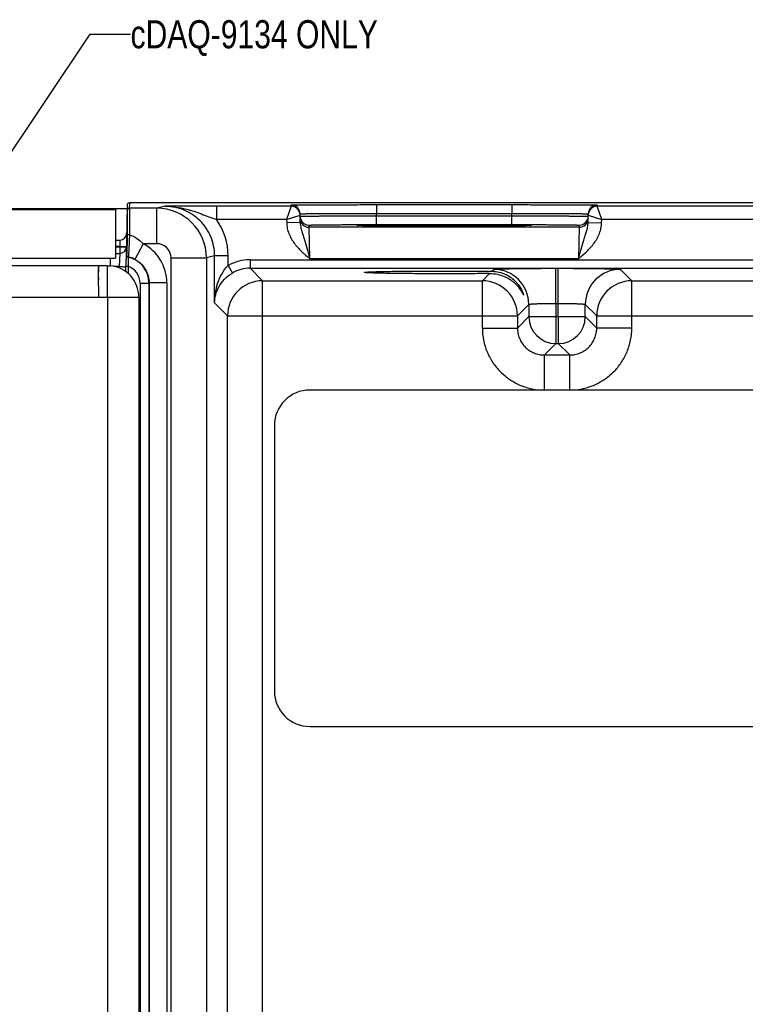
# Model space of a CAD drawing. Header units: inches. Extents: x 0 to 34, y 0 to 22.
# Tile 31 of 36: x 15.9 to 19.1, y 11.4 to 15.8. Entities that reach past the tile are written whole.
import ezdxf

# ---------------------------------------------------------------- set-up
doc = ezdxf.new("R2010")
doc.units = ezdxf.units.IN
doc.header["$LTSCALE"] = 1.87
doc.header["$MEASUREMENT"] = 0
doc.layers.get('0').update_dxf_attribs({"linetype": 'CONTINUOUS'})
doc.layers.add('02___PRT_ALL_AXES', color=7, linetype='CONTINUOUS')
doc.layers.add('DETAIL', color=7, linetype='CONTINUOUS')
doc.styles.get("Standard").update_dxf_attribs({"font": 'txt', "width": 0.8})
doc.dimstyles.get("Standard").update_dxf_attribs({"dimtxt": 0.125, "dimasz": 0.18, "dimexe": 0.125, "dimexo": 0.0625, "dimgap": 0.09, "dimtad": 0, "dimtih": 1, "dimtoh": 1, "dimzin": 4, "dimdsep": 46, "dimtxsty": 'STANDARD', "dimblk": '_FILLED', "dimblk1": '_FILLED', "dimblk2": '_FILLED', "dimcen": 0.09, "dimazin": 1, "dimtol": 1, "dimtp": 0.02, "dimtm": 0.02, "dimtfac": 1, "dimtofl": 0, "dimtmove": 0, "dimatfit": 3, "dimldrblk": '_FILLED', "dimfxl": 1, "dimtolj": 1, "dimtzin": 4, "dimarcsym": 0})

# ---------------------------------------------------------------- blocks, each defined once
blk = doc.blocks.new('_FILLED')
at = {"color": 0, "linetype": 'BYBLOCK'}
blk.add_solid([(0, 0), (-1, 0.174), (-1, -0.174)], dxfattribs=at)

msp = doc.modelspace()

# ---------------------------------------------------------------- linework, layer by layer
at = {"color": 7, "linetype": 'CONTINUOUS'}
for p, q in [((10.6499, 14.986), (16.3702, 14.986)), ((16.3706, 15.001), (16.3664, 14.7592)), ((16.3702, 14.9769), (16.3703, 14.9769)), ((16.3806, 15.0108), (16.3802, 14.9868)), ((16.3802, 14.9868), (16.3803, 14.9867)), ((16.5029, 14.9867), (16.3803, 14.9867)), ((25.4162, 15.0108), (16.3806, 15.0108)), ((16.5391, 14.9958), (16.5029, 14.9867)), ((16.5029, 14.8293), (16.5029, 14.9867)), ((16.6125, 14.996), (16.5391, 14.9958)), ((16.7687, 14.9363), (16.7687, 14.9963)), ((17.0995, 14.9963), (16.7687, 14.9963)), ((17.0995, 14.9963), (17.0799, 14.9363)), ((17.0995, 14.9963), (17.0994, 15.0013)), ((17.4793, 15.003), (17.4793, 14.9637)), ((17.4793, 15.003), (18.0811, 15.003)), ((18.0811, 15.003), (18.0811, 14.9637)), ((18.4611, 15.0013), (18.461, 14.9963)), ((19.2095, 14.9963), (18.461, 14.9963)), ((18.4806, 14.9363), (18.461, 14.9963)), ((17.0799, 14.9363), (16.7687, 14.9363)), ((17.0799, 14.9363), (17.1395, 14.957)), ((17.0799, 14.9363), (17.0801, 14.922)), ((17.1401, 14.923), (17.1394, 14.962)), ((17.4795, 14.9537), (17.4793, 14.9637)), ((17.4793, 14.9637), (18.0811, 14.9637)), ((17.4795, 14.9144), (17.4795, 14.9537)), ((17.4795, 14.9537), (18.081, 14.9537)), ((18.081, 14.9537), (18.0811, 14.9637)), ((18.081, 14.9144), (18.081, 14.9537)), ((18.4204, 14.923), (18.4211, 14.962)), ((18.421, 14.957), (18.4806, 14.9363)), ((18.4804, 14.922), (18.4806, 14.9363)), ((19.1899, 14.9363), (18.4806, 14.9363)), ((17.1401, 14.923), (17.0801, 14.922)), ((17.1798, 14.9025), (17.1796, 14.9118)), ((18.3807, 14.9025), (17.1798, 14.9025)), ((17.1829, 14.7625), (17.1798, 14.9025)), ((17.4017, 14.9101), (17.4, 14.9101)), ((17.4132, 14.9097), (17.4001, 14.9101)), ((17.4036, 14.91), (17.4017, 14.9101)), ((17.4059, 14.9099), (17.4036, 14.91)), ((17.4086, 14.9098), (17.4059, 14.9099)), ((17.4116, 14.9097), (17.4086, 14.9098)), ((17.415, 14.9096), (17.4116, 14.9097)), ((17.4188, 14.9095), (17.415, 14.9096)), ((17.4229, 14.9095), (17.4188, 14.9095)), ((17.4274, 14.9094), (17.4229, 14.9095)), ((17.4322, 14.9093), (17.4274, 14.9094)), ((17.4375, 14.9092), (17.4322, 14.9093)), ((17.4431, 14.9091), (17.4375, 14.9092)), ((17.4491, 14.909), (17.4431, 14.9091)), ((17.4556, 14.9089), (17.4491, 14.909)), ((17.4624, 14.9088), (17.4556, 14.9089)), ((17.4697, 14.9087), (17.4624, 14.9088)), ((17.4774, 14.9086), (17.4697, 14.9087)), ((17.4855, 14.9086), (17.4774, 14.9086)), ((17.4795, 14.9144), (18.081, 14.9144)), ((17.4941, 14.9085), (17.4855, 14.9086)), ((17.5031, 14.9084), (17.4941, 14.9085)), ((17.5126, 14.9083), (17.5031, 14.9084)), ((17.5225, 14.9082), (17.5126, 14.9083)), ((17.5329, 14.9081), (17.5225, 14.9082)), ((17.5438, 14.9081), (17.5329, 14.9081)), ((17.5552, 14.908), (17.5438, 14.9081)), ((17.5672, 14.9079), (17.5552, 14.908)), ((17.5797, 14.9079), (17.5672, 14.9079)), ((17.5928, 14.9078), (17.5797, 14.9079)), ((17.6065, 14.9077), (17.5928, 14.9078)), ((17.6207, 14.9077), (17.6065, 14.9077)), ((17.6356, 14.9076), (17.6207, 14.9077)), ((17.6511, 14.9076), (17.6356, 14.9076)), ((17.6671, 14.9075), (17.6511, 14.9076)), ((17.6838, 14.9075), (17.6671, 14.9075)), ((17.701, 14.9074), (17.6838, 14.9075)), ((17.7189, 14.9074), (17.701, 14.9074)), ((17.7373, 14.9074), (17.7189, 14.9074)), ((17.7564, 14.9074), (17.7373, 14.9074)), ((17.776, 14.9074), (17.7564, 14.9074)), ((17.7963, 14.9074), (17.776, 14.9074)), ((17.8172, 14.9074), (17.7963, 14.9074)), ((17.8391, 14.9074), (17.8172, 14.9074)), ((17.862, 14.9074), (17.8391, 14.9074)), ((17.8855, 14.9075), (17.862, 14.9074)), ((17.9512, 14.9077), (17.9308, 14.9076)), ((17.9699, 14.9078), (17.9512, 14.9077)), ((17.9872, 14.9079), (17.9699, 14.9078)), ((18.0035, 14.908), (17.9872, 14.9079)), ((18.0188, 14.9081), (18.0035, 14.908)), ((18.033, 14.9082), (18.0188, 14.9081)), ((18.0462, 14.9083), (18.033, 14.9082)), ((18.0582, 14.9084), (18.0462, 14.9083)), ((18.0691, 14.9085), (18.0582, 14.9084)), ((18.0791, 14.9086), (18.0691, 14.9085)), ((18.0883, 14.9087), (18.0791, 14.9086)), ((18.0968, 14.9088), (18.0883, 14.9087)), ((18.1047, 14.9089), (18.0968, 14.9088)), ((18.1119, 14.909), (18.1047, 14.9089)), ((18.1186, 14.9091), (18.1119, 14.909)), ((18.1247, 14.9092), (18.1186, 14.9091)), ((18.1303, 14.9093), (18.1247, 14.9092)), ((18.1355, 14.9094), (18.1303, 14.9093)), ((18.1402, 14.9095), (18.1355, 14.9094)), ((18.1445, 14.9096), (18.1402, 14.9095)), ((18.1483, 14.9097), (18.1445, 14.9096)), ((18.1604, 14.9101), (18.1473, 14.9097)), ((18.1517, 14.9098), (18.1483, 14.9097)), ((18.1547, 14.9099), (18.1517, 14.9098)), ((18.1572, 14.91), (18.1547, 14.9099)), ((18.1593, 14.9101), (18.1572, 14.91)), ((18.161, 14.9102), (18.1593, 14.9101)), ((18.3807, 14.9025), (18.3776, 14.7625)), ((18.3809, 14.9118), (18.3807, 14.9025)), ((18.4204, 14.923), (18.4804, 14.922)), ((16.3189, 14.8454), (16.3384, 14.8454)), ((16.3384, 14.8454), (16.3374, 14.8165)), ((16.3374, 14.8165), (16.3189, 14.8165)), ((16.3189, 14.8154), (16.3374, 14.8154)), ((16.3374, 14.8165), (16.3374, 14.8154)), ((16.3374, 14.8154), (16.3374, 14.7864)), ((16.4416, 14.8293), (16.4051, 14.7595)), ((16.5029, 14.8293), (16.4416, 14.8293)), ((16.3189, 14.7864), (16.3374, 14.7864)), ((16.3374, 14.7864), (16.3358, 14.7275)), ((16.3654, 14.7036), (16.3664, 14.7592)), ((16.3682, 14.7801), (16.3674, 14.7793)), ((16.376, 14.7701), (16.3752, 14.7694)), ((16.5659, 9.1393), (16.5659, 14.7663)), ((16.5659, 14.7663), (16.7234, 14.7663)), ((16.7596, 14.7753), (16.7234, 14.7663)), ((16.7234, 14.7663), (16.7234, 8.9103)), ((16.7596, 14.5659), (16.7596, 14.7753)), ((16.8195, 14.7753), (16.7596, 14.7753)), ((16.8195, 14.7318), (16.8195, 14.7753)), ((16.9172, 14.7582), (16.9172, 14.7201)), ((16.9172, 14.7582), (25.0077, 14.7582)), ((18.3776, 14.7625), (17.1829, 14.7625)), ((16.3358, 14.7275), (16.3109, 14.7275)), ((16.3358, 14.7275), (16.3357, 14.7212)), ((16.3636, 14.7273), (16.3659, 14.7275)), ((16.3757, 14.7284), (16.3659, 14.7285)), ((16.3757, 14.7284), (16.3751, 14.6959)), ((16.8195, 14.7318), (16.8387, 14.6989)), ((16.9728, 14.6645), (16.9172, 14.7201)), ((16.9172, 14.7201), (25.0077, 14.7201)), ((17.9923, 14.7068), (18.0007, 14.7152)), ((18.2767, 14.564), (18.2767, 14.72)), ((18.2767, 14.72), (18.2878, 14.72)), ((18.2878, 14.564), (18.2878, 14.72)), ((18.5638, 14.7152), (18.6145, 14.6645)), ((17.95, 14.6645), (17.9822, 14.6967)), ((16.4282, 14.6541), (16.4282, 9.1066)), ((16.4282, 14.6541), (16.4676, 14.6541)), ((16.4684, 14.6549), (16.4676, 14.6541)), ((16.4676, 14.6541), (16.4676, 9.146)), ((16.4684, 14.6549), (16.4684, 9.1452)), ((16.5471, 14.6549), (16.4684, 14.6549)), ((16.5471, 14.6549), (16.5471, 9.1419)), ((16.9728, 8.4191), (16.9728, 14.6645)), ((16.9728, 14.6645), (17.95, 14.6645)), ((17.95, 14.4545), (17.95, 14.6645)), ((18.6145, 14.4545), (18.6145, 14.6645)), ((18.6145, 14.6645), (20.06, 14.6645)), ((16.8169, 14.5085), (16.7596, 14.5659)), ((18.1567, 14.5593), (18.106, 14.5085)), ((18.1567, 14.5593), (18.1567, 14.5052)), ((18.2767, 14.564), (18.2767, 14.5052)), ((18.2767, 14.564), (18.2878, 14.564)), ((18.2878, 14.5052), (18.2878, 14.564)), ((18.4078, 14.5052), (18.4078, 14.5593)), ((18.4078, 14.5593), (18.4585, 14.5085)), ((16.8169, 8.575), (16.8169, 14.5085)), ((16.8169, 14.5085), (18.106, 14.5085)), ((18.106, 14.5085), (18.106, 14.4545)), ((18.1567, 14.5052), (18.106, 14.4545)), ((18.1567, 14.5052), (18.4078, 14.5052)), ((18.2767, 14.5052), (18.2767, 14.3852)), ((18.2878, 14.5052), (18.2878, 14.3852)), ((18.4078, 14.5052), (18.4585, 14.4545)), ((18.4585, 14.4545), (18.4585, 14.5085)), ((18.4585, 14.5085), (20.216, 14.5085)), ((17.95, 14.4545), (18.106, 14.4545)), ((18.6145, 14.4545), (18.4585, 14.4545)), ((18.2767, 14.3852), (18.2259, 14.3345)), ((18.2767, 14.3852), (18.2878, 14.3852)), ((18.2878, 14.3852), (18.3386, 14.3345)), ((18.2259, 14.1785), (18.2259, 14.3345)), ((18.2259, 14.3345), (18.3386, 14.3345)), ((18.3386, 14.1785), (18.3386, 14.3345)), ((24.742, 14.1785), (17.1829, 14.1785)), ((17.0254, 14.0211), (17.0254, 12.84)), ((17.1829, 12.6825), (24.742, 12.6825))]:
    msp.add_line(p, q, dxfattribs=at)
at = {"color": 3, "linetype": 'CONTINUOUS'}
for p, q in [((10.6583, 14.9808), (16.3189, 14.9808)), ((16.3189, 14.9808), (16.3189, 14.7648)), ((10.6583, 14.7648), (16.3189, 14.7648)), ((16.2966, 14.7318), (16.2966, 14.7648)), ((10.1813, 14.7318), (16.2826, 14.7318)), ((16.2426, 14.7318), (16.2426, 14.705)), ((16.2426, 14.705), (16.2426, 14.7249)), ((16.2826, 14.6714), (16.2826, 14.7311)), ((16.2826, 14.7311), (16.2964, 14.7311)), ((16.2426, 14.6741), (16.2426, 14.705)), ((16.2426, 14.6772), (16.2426, 14.6675)), ((16.2426, 14.6416), (16.2426, 14.6741)), ((16.2826, 14.6695), (16.2826, 14.6714)), ((16.2826, 14.5918), (16.2826, 14.6695)), ((16.2426, 14.6416), (16.2426, 14.6307)), ((16.2426, 14.6307), (16.2426, 14.5918)), ((10.0413, 14.5918), (16.4226, 14.5918))]:
    msp.add_line(p, q, dxfattribs=at)
at = {"color": 7, "linetype": 'CONTINUOUS'}
for points in [[(17.4, 14.9101), (17.3988, 14.9102), (17.3982, 14.9102), (17.3978, 14.9103), (17.3975, 14.9103), (17.3973, 14.9103)], [(17.9308, 14.9076), (17.9087, 14.9076), (17.8972, 14.9075), (17.8855, 14.9075)], [(18.1632, 14.9103), (18.1632, 14.9103), (18.1631, 14.9103), (18.1627, 14.9103), (18.1623, 14.9102), (18.1617, 14.9102), (18.161, 14.9102)]]:
    msp.add_lwpolyline(points, dxfattribs=at)
for centre, radius, start, end in [((16.3802, 14.9768), 0.01, 90.0095, 178.9994), ((16.3803, 14.9767), 0.01, 90.0095, 178.9994), ((16.3806, 15.0008), 0.01, 89.9997, 178.9997), ((16.5029, 14.7663), 0.2205, 0.001, 89.9952), ((16.7713, -33.4077), 48.404, 90.00308, 90.18806), ((17.0994, 14.9613), 0.04, 1.0006, 89.9999), ((17.0995, 14.9563), 0.04, 1.0006, 89.9999), ((18.461, 14.9563), 0.04, 90.0018, 178.9994), ((18.4611, 14.9613), 0.04, 90.0001, 178.9994), ((16.5391, 14.7753), 0.2804, 360, 35.032), ((17.0995, 14.9563), 0.04, 8.1775, 10.8856), ((17.0994, 14.9563), 0.0401, 1.0086, 8.1788), ((17.1799, 14.9519), 0.0403, 181.0723, 200.7062), ((17.1798, 14.9425), 0.04, 181.0014, 270.0008), ((17.1796, 14.9518), 0.04, 200.7796, 270.0003), ((18.3807, 14.9425), 0.04, 269.9992, 358.9986), ((18.3809, 14.9518), 0.04, 269.9992, 358.9986), ((18.461, 14.9563), 0.0401, 171.8218, 178.9914), ((18.461, 14.9563), 0.04, 169.1149, 171.8231), ((16.3384, 14.8754), 0.03, 270, 359.0003), ((16.3374, 14.8164), 0.03, 270, 359.0003), ((16.3503, 14.6549), 0.1968, 359.9965, 62.3428), ((16.5029, 14.7663), 0.063, 0.0035, 90.0052), ((16.3774, 14.7791), 0.01, 179.0239, 257.3736), ((16.3782, 14.7799), 0.01, 179.0238, 257.367), ((16.3495, 14.6541), 0.1181, 0.0046, 77.387), ((16.3508, 14.6558), 0.1172, 62.371, 77.5451), ((16.9172, 14.5642), 0.194, 89.9992, 120.2202), ((16.3495, 14.6541), 0.0787, 359.9956, 70.5409), ((16.9172, 14.5642), 0.156, 89.9937, 120.2178), ((18.0007, 14.5592), 0.156, 0.0209, 89.9791), ((18.5638, 14.5592), 0.156, 90.0209, 179.9791), ((16.9729, 14.5085), 0.156, 90.021, 179.979), ((17.9499, 14.5085), 0.156, 0.021, 89.979), ((18.6146, 14.5085), 0.156, 90.021, 179.979), ((18.2767, 14.5053), 0.12, 180.0209, 269.9791), ((18.2878, 14.5053), 0.12, 270.0209, 359.9791), ((17.1829, 14.0211), 0.1575, 90, 180), ((17.1829, 12.84), 0.1575, 180, 270)]:
    msp.add_arc(centre, radius, start, end, dxfattribs=at)
at = {"color": 3, "linetype": 'CONTINUOUS'}
msp.add_arc((16.2826, 14.5918), 0.14, 0, 84.3311, dxfattribs=at)
at = {"color": 7, "linetype": 'CONTINUOUS'}
for points, knots in [([(16.3703, 14.9769), (16.3704, 14.9769), (16.3704, 14.9767), (16.3705, 14.9763), (16.3706, 14.9757), (16.3707, 14.9748), (16.3708, 14.9736), (16.3709, 14.9717), (16.371, 14.9686), (16.3711, 14.9642), (16.3712, 14.9589), (16.3713, 14.9528), (16.3713, 14.9458), (16.3714, 14.938), (16.3714, 14.9263), (16.3713, 14.9101), (16.3711, 14.8892), (16.371, 14.8746), (16.3709, 14.867)], [0, 0, 0, 0, 0.001651, 0.00536, 0.011256, 0.019358, 0.029658, 0.042144, 0.0736, 0.113525, 0.161656, 0.217677, 0.281213, 0.35184, 0.429087, 0.601333, 0.793343, 1, 1, 1, 1]), ([(16.3803, 14.9867), (16.3804, 14.9867), (16.3804, 14.9865), (16.3805, 14.9861), (16.3806, 14.9854), (16.3807, 14.9845), (16.3808, 14.9832), (16.3809, 14.9811), (16.381, 14.9778), (16.3811, 14.9732), (16.3812, 14.9675), (16.3813, 14.961), (16.3813, 14.9535), (16.3814, 14.9452), (16.3814, 14.9327), (16.3813, 14.9154), (16.3811, 14.8931), (16.381, 14.8774), (16.3809, 14.8694)], [0, 0, 0, 0, 0.001617, 0.005313, 0.011202, 0.019298, 0.029595, 0.04208, 0.073534, 0.113459, 0.161593, 0.217617, 0.281158, 0.35179, 0.429042, 0.601301, 0.793326, 1, 1, 1, 1]), ([(16.5391, 14.9958), (16.555, 14.9958), (16.5871, 14.9936), (16.6185, 14.9872), (16.634, 14.9832)], [0, 0, 0, 0, 0.499547, 1, 1, 1, 1]), ([(16.7596, 14.7753), (16.7596, 14.7897), (16.7567, 14.8186), (16.7441, 14.8602), (16.7236, 14.8986), (16.696, 14.9322), (16.6623, 14.9598), (16.624, 14.9803), (16.5824, 14.9929), (16.5535, 14.9958), (16.5391, 14.9958)], [0, 0, 0, 0, 0.125, 0.249999, 0.374998, 0.499997, 0.624997, 0.749998, 0.874999, 1, 1, 1, 1]), ([(16.634, 14.9832), (16.6453, 14.9803), (16.6679, 14.9736), (16.7012, 14.9617), (16.7347, 14.9488), (16.7573, 14.9404), (16.7687, 14.9363)], [0, 0, 0, 0, 0.245901, 0.493729, 0.744893, 1, 1, 1, 1]), ([(17.0994, 15.0013), (17.0994, 15.0013), (17.0995, 15.0014), (17.0995, 15.0014), (17.0997, 15.0014), (17.1, 15.0014), (17.1005, 15.0015), (17.1013, 15.0015), (17.1023, 15.0015), (17.1036, 15.0016), (17.1051, 15.0016), (17.1075, 15.0017), (17.1111, 15.0017), (17.1161, 15.0018), (17.1219, 15.0019), (17.1286, 15.002), (17.1362, 15.002), (17.1479, 15.0021), (17.1644, 15.0023), (17.1866, 15.0024), (17.2115, 15.0025), (17.2391, 15.0026), (17.2689, 15.0027), (17.3008, 15.0028), (17.3344, 15.0029), (17.3694, 15.0029), (17.4179, 15.003), (17.4546, 15.003), (17.4793, 15.003)], [0, 0, 0, 0, 0.000092, 0.000323, 0.000702, 0.001231, 0.002737, 0.004843, 0.007547, 0.010849, 0.014746, 0.019237, 0.029987, 0.043072, 0.058464, 0.076123, 0.096008, 0.118071, 0.168514, 0.226966, 0.292866, 0.365578, 0.444402, 0.528578, 0.617296, 0.7097, 0.8049, 1, 1, 1, 1]), ([(18.0811, 15.003), (18.1058, 15.003), (18.1426, 15.003), (18.1911, 15.0029), (18.2261, 15.0029), (18.2597, 15.0028), (18.2916, 15.0027), (18.3214, 15.0026), (18.3489, 15.0025), (18.3739, 15.0024), (18.396, 15.0023), (18.4126, 15.0021), (18.4243, 15.002), (18.4319, 15.002), (18.4386, 15.0019), (18.4444, 15.0018), (18.4494, 15.0017), (18.453, 15.0017), (18.4554, 15.0016), (18.4569, 15.0016), (18.4581, 15.0015), (18.4592, 15.0015), (18.46, 15.0015), (18.4605, 15.0014), (18.4608, 15.0014), (18.4609, 15.0014), (18.461, 15.0014), (18.4611, 15.0013), (18.4611, 15.0013)], [0, 0, 0, 0, 0.1951, 0.2903, 0.382704, 0.471422, 0.555598, 0.634422, 0.707134, 0.773034, 0.831486, 0.881929, 0.903992, 0.923877, 0.941536, 0.956928, 0.970013, 0.980763, 0.985254, 0.989151, 0.992453, 0.995157, 0.997263, 0.998769, 0.999298, 0.999677, 0.999908, 1, 1, 1, 1]), ([(17.1394, 14.962), (17.1394, 14.9621), (17.1396, 14.9621), (17.1399, 14.9622), (17.1404, 14.9622), (17.1411, 14.9623), (17.142, 14.9623), (17.1431, 14.9624), (17.1445, 14.9624), (17.1466, 14.9625), (17.1498, 14.9626), (17.1543, 14.9627), (17.1595, 14.9628), (17.1655, 14.9629), (17.1723, 14.963), (17.1827, 14.9631), (17.1976, 14.9632), (17.2174, 14.9634), (17.2397, 14.9635), (17.2644, 14.9636), (17.2911, 14.9637), (17.3196, 14.9637), (17.3604, 14.9638), (17.4139, 14.9638), (17.4572, 14.9637), (17.4793, 14.9637)], [0, 0, 0, 0, 0.000343, 0.001258, 0.002769, 0.004877, 0.007583, 0.010885, 0.014783, 0.019273, 0.030022, 0.043107, 0.058497, 0.076154, 0.096037, 0.118098, 0.168537, 0.226986, 0.292882, 0.365592, 0.444414, 0.528588, 0.617304, 0.804905, 1, 1, 1, 1]), ([(17.1396, 14.9511), (17.1396, 14.9512), (17.1398, 14.9512), (17.1401, 14.9512), (17.1406, 14.9513), (17.1413, 14.9513), (17.1422, 14.9514), (17.1433, 14.9514), (17.1447, 14.9515), (17.1468, 14.9515), (17.15, 14.9516), (17.1545, 14.9517), (17.1597, 14.9518), (17.1657, 14.9519), (17.1725, 14.952), (17.1829, 14.9522), (17.1978, 14.9523), (17.2176, 14.9525), (17.2399, 14.9527), (17.2645, 14.9529), (17.2912, 14.953), (17.3198, 14.9532), (17.3606, 14.9534), (17.414, 14.9536), (17.4574, 14.9537), (17.4795, 14.9537)], [0, 0, 0, 0, 0.00033, 0.001241, 0.002749, 0.004856, 0.007562, 0.010864, 0.014762, 0.019252, 0.030002, 0.043087, 0.058477, 0.076135, 0.096019, 0.118081, 0.168521, 0.22697, 0.292867, 0.365576, 0.444398, 0.528573, 0.61729, 0.804895, 1, 1, 1, 1]), ([(18.081, 14.9537), (18.1031, 14.9537), (18.1464, 14.9536), (18.1999, 14.9534), (18.2407, 14.9532), (18.2692, 14.953), (18.2959, 14.9529), (18.3206, 14.9527), (18.3429, 14.9525), (18.3627, 14.9523), (18.3775, 14.9522), (18.388, 14.952), (18.3948, 14.9519), (18.4008, 14.9518), (18.406, 14.9517), (18.4104, 14.9516), (18.4136, 14.9515), (18.4158, 14.9515), (18.4171, 14.9514), (18.4182, 14.9514), (18.4192, 14.9513), (18.4199, 14.9513), (18.4204, 14.9512), (18.4207, 14.9512), (18.4209, 14.9512), (18.4209, 14.9511)], [0, 0, 0, 0, 0.195105, 0.382709, 0.471426, 0.555601, 0.634423, 0.707133, 0.773029, 0.831479, 0.881919, 0.90398, 0.923864, 0.941522, 0.956913, 0.969998, 0.980748, 0.985238, 0.989136, 0.992438, 0.995144, 0.997251, 0.998759, 0.99967, 1, 1, 1, 1]), ([(18.0811, 14.9637), (18.1032, 14.9637), (18.1466, 14.9638), (18.2, 14.9638), (18.2409, 14.9637), (18.2694, 14.9637), (18.2961, 14.9636), (18.3208, 14.9635), (18.3431, 14.9634), (18.3629, 14.9632), (18.3777, 14.9631), (18.3882, 14.963), (18.395, 14.9629), (18.401, 14.9628), (18.4062, 14.9627), (18.4106, 14.9626), (18.4138, 14.9625), (18.416, 14.9624), (18.4173, 14.9624), (18.4184, 14.9623), (18.4194, 14.9623), (18.4201, 14.9622), (18.4206, 14.9622), (18.4209, 14.9621), (18.4211, 14.9621), (18.4211, 14.962)], [0, 0, 0, 0, 0.195095, 0.382696, 0.471412, 0.555586, 0.634408, 0.707118, 0.773014, 0.831463, 0.881902, 0.903963, 0.923846, 0.941503, 0.956893, 0.969977, 0.980727, 0.985217, 0.989115, 0.992417, 0.995123, 0.997231, 0.998742, 0.999657, 1, 1, 1, 1]), ([(17.0801, 14.922), (17.0802, 14.9138), (17.0821, 14.8975), (17.0893, 14.874), (17.1, 14.8519), (17.118, 14.8246), (17.1458, 14.7945), (17.1705, 14.7731), (17.1829, 14.7625)], [0, 0, 0, 0, 0.12495, 0.249932, 0.374946, 0.499988, 0.749893, 1, 1, 1, 1]), ([(17.1401, 14.923), (17.1402, 14.9164), (17.142, 14.9032), (17.147, 14.884), (17.1529, 14.865), (17.1612, 14.8389), (17.1692, 14.8118), (17.177, 14.784), (17.1809, 14.7697), (17.1829, 14.7625)], [0, 0, 0, 0, 0.120107, 0.238269, 0.357048, 0.478557, 0.733292, 0.865781, 1, 1, 1, 1]), ([(17.1796, 14.9118), (17.1796, 14.9119), (17.1798, 14.9119), (17.18, 14.912), (17.1805, 14.912), (17.1811, 14.9121), (17.1819, 14.9122), (17.1833, 14.9122), (17.1856, 14.9124), (17.1888, 14.9125), (17.1927, 14.9126), (17.1973, 14.9127), (17.2026, 14.9128), (17.2086, 14.913), (17.2178, 14.9131), (17.2309, 14.9133), (17.2484, 14.9135), (17.2681, 14.9137), (17.2898, 14.9139), (17.3134, 14.914), (17.3386, 14.9141), (17.3746, 14.9143), (17.4217, 14.9144), (17.46, 14.9144), (17.4795, 14.9144)], [0, 0, 0, 0, 0.000367, 0.001291, 0.002806, 0.004918, 0.007626, 0.010931, 0.019321, 0.030071, 0.043156, 0.058545, 0.076201, 0.096083, 0.118142, 0.168576, 0.22702, 0.29291, 0.365614, 0.444431, 0.5286, 0.617312, 0.804907, 1, 1, 1, 1]), ([(17.3928, 14.9108), (17.3928, 14.9108), (17.393, 14.9109), (17.3933, 14.9109), (17.3939, 14.911), (17.3947, 14.9111), (17.3957, 14.9112), (17.3976, 14.9113), (17.399, 14.9114), (17.4001, 14.9114)], [0, 0, 0, 0, 0.019146, 0.067147, 0.145694, 0.255035, 0.395211, 0.566161, 1, 1, 1, 1]), ([(17.4001, 14.9101), (17.399, 14.9101), (17.3975, 14.9102), (17.3957, 14.9103), (17.3947, 14.9104), (17.3939, 14.9105), (17.3933, 14.9106), (17.393, 14.9106), (17.3928, 14.9107), (17.3928, 14.9108)], [0, 0, 0, 0, 0.433835, 0.604784, 0.744959, 0.854302, 0.932851, 0.980853, 1, 1, 1, 1]), ([(17.4001, 14.9114), (17.4063, 14.9117), (17.4221, 14.9121), (17.451, 14.9126), (17.4895, 14.913), (17.5367, 14.9134), (17.591, 14.9137), (17.673, 14.914), (17.7802, 14.9142), (17.8875, 14.914), (17.9695, 14.9137), (18.0238, 14.9134), (18.0709, 14.913), (18.1095, 14.9126), (18.1383, 14.9121), (18.1542, 14.9117), (18.1604, 14.9114)], [0, 0, 0, 0, 0.024296, 0.062623, 0.113842, 0.176452, 0.248604, 0.328169, 0.500009, 0.671848, 0.751411, 0.823561, 0.886168, 0.937384, 0.975708, 1, 1, 1, 1]), ([(18.1473, 14.9097), (18.1394, 14.9095), (18.1208, 14.9091), (18.0737, 14.9085), (17.9988, 14.9079), (17.895, 14.9075), (17.7802, 14.9073), (17.6653, 14.9075), (17.5615, 14.9079), (17.4866, 14.9085), (17.4396, 14.9091), (17.421, 14.9095), (17.4132, 14.9097)], [0, 0, 0, 0, 0.032266, 0.075828, 0.192379, 0.338469, 0.50007, 0.661661, 0.807722, 0.924229, 0.967763, 1, 1, 1, 1]), ([(18.081, 14.9144), (18.1005, 14.9144), (18.1387, 14.9144), (18.1859, 14.9143), (18.2219, 14.9141), (18.2471, 14.914), (18.2707, 14.9139), (18.2924, 14.9137), (18.3121, 14.9135), (18.3296, 14.9133), (18.3427, 14.9131), (18.3519, 14.913), (18.3578, 14.9128), (18.3631, 14.9127), (18.3677, 14.9126), (18.3717, 14.9125), (18.3749, 14.9124), (18.3771, 14.9122), (18.3786, 14.9122), (18.3794, 14.9121), (18.38, 14.912), (18.3805, 14.912), (18.3807, 14.9119), (18.3809, 14.9119), (18.3809, 14.9118)], [0, 0, 0, 0, 0.195093, 0.382688, 0.4714, 0.555569, 0.634386, 0.70709, 0.77298, 0.831424, 0.881858, 0.903917, 0.923799, 0.941455, 0.956844, 0.969929, 0.980679, 0.989069, 0.992374, 0.995082, 0.997194, 0.998709, 0.999633, 1, 1, 1, 1]), ([(18.1604, 14.9114), (18.1614, 14.9114), (18.1629, 14.9113), (18.1648, 14.9112), (18.1658, 14.9111), (18.1666, 14.911), (18.1672, 14.9109), (18.1675, 14.9109), (18.1677, 14.9108), (18.1677, 14.9108)], [0, 0, 0, 0, 0.433838, 0.604787, 0.744962, 0.854304, 0.932852, 0.980853, 1, 1, 1, 1]), ([(18.1677, 14.9108), (18.1677, 14.9107), (18.1675, 14.9106), (18.1672, 14.9106), (18.1666, 14.9105), (18.1658, 14.9104), (18.1648, 14.9103), (18.1629, 14.9102), (18.1614, 14.9101), (18.1604, 14.9101)], [0, 0, 0, 0, 0.019147, 0.067148, 0.145696, 0.255038, 0.395214, 0.566164, 1, 1, 1, 1]), ([(18.3776, 14.7625), (18.3795, 14.7697), (18.3835, 14.7839), (18.3912, 14.8118), (18.3993, 14.8388), (18.4076, 14.865), (18.4134, 14.884), (18.4185, 14.9032), (18.4203, 14.9164), (18.4204, 14.923)], [0, 0, 0, 0, 0.134218, 0.266709, 0.521449, 0.642959, 0.761737, 0.879896, 1, 1, 1, 1]), ([(18.3776, 14.7625), (18.3899, 14.7731), (18.4146, 14.7945), (18.4425, 14.8246), (18.4605, 14.8519), (18.4712, 14.874), (18.4783, 14.8975), (18.4802, 14.9138), (18.4804, 14.922)], [0, 0, 0, 0, 0.250107, 0.500012, 0.625054, 0.750068, 0.87505, 1, 1, 1, 1]), ([(16.3709, 14.867), (16.3708, 14.8619), (16.3706, 14.8516), (16.3704, 14.8363), (16.3701, 14.8239), (16.3698, 14.8145), (16.3696, 14.808), (16.3695, 14.802), (16.3693, 14.7966), (16.3691, 14.7919), (16.3689, 14.7879), (16.3687, 14.7851), (16.3686, 14.7833), (16.3685, 14.7822), (16.3685, 14.7814), (16.3684, 14.7807), (16.3683, 14.7803), (16.3683, 14.7801), (16.3682, 14.7801)], [0, 0, 0, 0, 0.176736, 0.354883, 0.525725, 0.60573, 0.680749, 0.749799, 0.811954, 0.866356, 0.912243, 0.948968, 0.96373, 0.976023, 0.985809, 0.993064, 0.997778, 1, 1, 1, 1]), ([(16.3809, 14.8694), (16.3796, 14.8694), (16.3772, 14.8693), (16.3745, 14.8689), (16.3727, 14.8684), (16.3716, 14.868), (16.3709, 14.8674), (16.3709, 14.867)], [0, 0, 0, 0, 0.356222, 0.663022, 0.785153, 0.881833, 1, 1, 1, 1]), ([(16.3809, 14.8694), (16.3807, 14.8635), (16.3803, 14.8517), (16.3796, 14.8343), (16.3788, 14.8177), (16.3782, 14.8046), (16.3777, 14.7951), (16.3773, 14.789), (16.377, 14.7837), (16.3767, 14.7791), (16.3765, 14.7755), (16.3763, 14.7731), (16.3762, 14.7716), (16.3761, 14.7709), (16.3761, 14.7704), (16.3761, 14.7702), (16.376, 14.7701)], [0, 0, 0, 0, 0.176979, 0.355336, 0.526265, 0.681196, 0.750138, 0.81216, 0.86643, 0.91221, 0.948877, 0.97594, 0.985754, 0.993046, 0.997797, 1, 1, 1, 1]), ([(16.3809, 14.8694), (16.3925, 14.8657), (16.4147, 14.8544), (16.4332, 14.8381), (16.4416, 14.8293)], [0, 0, 0, 0, 0.49893, 1, 1, 1, 1]), ([(16.3374, 14.8165), (16.343, 14.8164), (16.3507, 14.8163), (16.3599, 14.8164), (16.3636, 14.8165), (16.3651, 14.8166)], [0, 0, 0, 0, 0.601163, 0.836513, 1, 1, 1, 1]), ([(16.3374, 14.8154), (16.3394, 14.8153), (16.3432, 14.8153), (16.3487, 14.8152), (16.3538, 14.8152), (16.3583, 14.8153), (16.3616, 14.8154), (16.3638, 14.8155), (16.365, 14.8155), (16.366, 14.8156), (16.3667, 14.8157), (16.3671, 14.8158), (16.3674, 14.8158), (16.3674, 14.8159)], [0, 0, 0, 0, 0.194683, 0.381863, 0.554388, 0.705631, 0.82981, 0.880226, 0.922196, 0.955333, 0.979351, 0.994106, 1, 1, 1, 1]), ([(16.3651, 14.8166), (16.3655, 14.8167), (16.366, 14.8167), (16.3668, 14.8168), (16.3671, 14.8169), (16.3674, 14.8169), (16.3674, 14.817)], [0, 0, 0, 0, 0.425868, 0.734607, 0.924233, 1, 1, 1, 1]), ([(16.3674, 14.7793), (16.3674, 14.7793), (16.3674, 14.7791), (16.3673, 14.7788), (16.3673, 14.7784), (16.3672, 14.7778), (16.3671, 14.777), (16.3671, 14.7756), (16.3669, 14.7736), (16.3668, 14.7707), (16.3667, 14.7673), (16.3665, 14.7634), (16.3664, 14.7606), (16.3664, 14.7592)], [0, 0, 0, 0, 0.006978, 0.021824, 0.044658, 0.075431, 0.114052, 0.16039, 0.275549, 0.419294, 0.589585, 0.784066, 1, 1, 1, 1]), ([(16.3752, 14.7694), (16.3752, 14.7694), (16.3752, 14.7693), (16.3752, 14.7691), (16.3751, 14.7688), (16.3751, 14.7682), (16.375, 14.7673), (16.375, 14.7659), (16.3749, 14.7641), (16.3749, 14.762), (16.3749, 14.7595), (16.3749, 14.7557), (16.3749, 14.7504), (16.3751, 14.7435), (16.3753, 14.736), (16.3755, 14.7309), (16.3757, 14.7284)], [0, 0, 0, 0, 0.002222, 0.006749, 0.013649, 0.022921, 0.048499, 0.08323, 0.126739, 0.17855, 0.238096, 0.304735, 0.456387, 0.627247, 0.81063, 1, 1, 1, 1]), ([(16.4051, 14.7595), (16.4146, 14.7546), (16.4322, 14.742), (16.4526, 14.7168), (16.4654, 14.6871), (16.4684, 14.6656), (16.4684, 14.6549)], [0, 0, 0, 0, 0.250003, 0.500007, 0.750009, 1, 1, 1, 1]), ([(16.3358, 14.7275), (16.3414, 14.7274), (16.3491, 14.7273), (16.3584, 14.7272), (16.3621, 14.7273), (16.3636, 14.7273)], [0, 0, 0, 0, 0.601289, 0.836645, 1, 1, 1, 1]), ([(16.7596, 14.5659), (16.7597, 14.5805), (16.762, 14.6099), (16.772, 14.6535), (16.7897, 14.6957), (16.8082, 14.721), (16.8195, 14.7318)], [0, 0, 0, 0, 0.242801, 0.488314, 0.739685, 1, 1, 1, 1]), ([(18.0007, 14.7152), (18.0008, 14.7153), (18.001, 14.7154), (18.0016, 14.7156), (18.0027, 14.7157), (18.0046, 14.716), (18.0071, 14.7162), (18.0102, 14.7164), (18.014, 14.7166), (18.0183, 14.7169), (18.0254, 14.7172), (18.0356, 14.7175), (18.0496, 14.7179), (18.0657, 14.7183), (18.0838, 14.7186), (18.1038, 14.7189), (18.1253, 14.7192), (18.1483, 14.7194), (18.1812, 14.7197), (18.2241, 14.7199), (18.2589, 14.72), (18.2767, 14.72)], [0, 0, 0, 0, 0.000833, 0.002206, 0.006659, 0.013424, 0.022497, 0.033865, 0.047502, 0.063379, 0.081458, 0.124054, 0.174892, 0.233495, 0.299314, 0.37173, 0.450061, 0.533571, 0.621474, 0.807113, 1, 1, 1, 1]), ([(18.2878, 14.72), (18.3056, 14.72), (18.3404, 14.7199), (18.3833, 14.7197), (18.4162, 14.7194), (18.4392, 14.7192), (18.4607, 14.7189), (18.4807, 14.7186), (18.4988, 14.7183), (18.5149, 14.7179), (18.5289, 14.7175), (18.5391, 14.7172), (18.5462, 14.7169), (18.5506, 14.7166), (18.5543, 14.7164), (18.5574, 14.7162), (18.5599, 14.716), (18.5618, 14.7157), (18.5629, 14.7156), (18.5635, 14.7154), (18.5637, 14.7153), (18.5638, 14.7152)], [0, 0, 0, 0, 0.192887, 0.378526, 0.466429, 0.549939, 0.62827, 0.700686, 0.766505, 0.825108, 0.875946, 0.918542, 0.936621, 0.952498, 0.966135, 0.977503, 0.986576, 0.993341, 0.997794, 0.999167, 1, 1, 1, 1]), ([(16.7596, 14.5659), (16.7597, 14.5779), (16.7631, 14.6025), (16.7773, 14.6386), (16.8021, 14.6728), (16.8254, 14.6912), (16.8387, 14.6989)], [0, 0, 0, 0, 0.223279, 0.45729, 0.713548, 1, 1, 1, 1]), ([(17.4259, 14.7018), (17.4259, 14.7019), (17.4262, 14.7021), (17.4268, 14.7023), (17.4279, 14.7025), (17.4294, 14.7027), (17.4313, 14.7029), (17.4346, 14.7032), (17.4399, 14.7035), (17.4473, 14.7039), (17.4564, 14.7043), (17.467, 14.7047), (17.4791, 14.7051), (17.4927, 14.7054), (17.5076, 14.7058), (17.5238, 14.7061), (17.5478, 14.7065), (17.5805, 14.7069), (17.6224, 14.7074), (17.6673, 14.7077), (17.7143, 14.7079), (17.7626, 14.708), (17.8269, 14.708), (17.9035, 14.7077), (17.9637, 14.7071), (17.9923, 14.7068)], [0, 0, 0, 0, 0.000527, 0.001708, 0.003612, 0.006247, 0.009612, 0.013706, 0.02406, 0.037277, 0.053314, 0.072106, 0.09354, 0.117501, 0.143877, 0.172556, 0.203413, 0.271045, 0.345417, 0.425153, 0.50873, 0.594531, 0.680933, 0.848958, 1, 1, 1, 1]), ([(17.9822, 14.6967), (17.9537, 14.6964), (17.8937, 14.6959), (17.8177, 14.6956), (17.7543, 14.6956), (17.7069, 14.6957), (17.6608, 14.696), (17.617, 14.6963), (17.5762, 14.6967), (17.5444, 14.6972), (17.5211, 14.6976), (17.5053, 14.6979), (17.4908, 14.6982), (17.4776, 14.6986), (17.4659, 14.6989), (17.4556, 14.6993), (17.4468, 14.6997), (17.4395, 14.7001), (17.4344, 14.7004), (17.4312, 14.7007), (17.4293, 14.7009), (17.4279, 14.7011), (17.4268, 14.7013), (17.4262, 14.7015), (17.4259, 14.7017), (17.4259, 14.7018)], [0, 0, 0, 0, 0.153931, 0.323259, 0.409813, 0.495497, 0.578743, 0.657984, 0.731768, 0.798768, 0.829306, 0.857675, 0.88376, 0.90745, 0.928637, 0.947209, 0.96306, 0.976127, 0.986373, 0.990428, 0.993765, 0.996382, 0.998278, 0.999463, 1, 1, 1, 1]), ([(17.9822, 14.6967), (17.9939, 14.6969), (18.0162, 14.6947), (18.0424, 14.6866), (18.0607, 14.6778), (18.073, 14.6706), (18.0841, 14.6627), (18.094, 14.6543), (18.1028, 14.6455), (18.1104, 14.6367), (18.116, 14.6293), (18.1199, 14.6236), (18.1225, 14.6195), (18.1248, 14.6157), (18.1268, 14.6121), (18.1283, 14.6093), (18.1294, 14.6073), (18.1301, 14.606), (18.1307, 14.6048), (18.1312, 14.6038), (18.1317, 14.603), (18.1321, 14.6024), (18.1324, 14.602), (18.1325, 14.6018), (18.1326, 14.6017), (18.1327, 14.6016), (18.1329, 14.6017), (18.1328, 14.6018), (18.1328, 14.6019)], [0, 0, 0, 0, 0.185611, 0.354715, 0.4337, 0.509235, 0.581501, 0.650554, 0.716313, 0.778455, 0.83641, 0.863554, 0.88924, 0.913229, 0.935211, 0.954763, 0.963482, 0.971401, 0.978441, 0.984526, 0.989585, 0.993551, 0.996369, 0.997338, 0.998024, 0.998465, 0.9988, 1, 1, 1, 1]), ([(17.9923, 14.7068), (18.0033, 14.7066), (18.0245, 14.704), (18.0534, 14.6938), (18.0777, 14.6796), (18.0943, 14.6653), (18.1054, 14.6531), (18.1125, 14.644), (18.1185, 14.6349), (18.1234, 14.6261), (18.1268, 14.6191), (18.129, 14.6138), (18.1304, 14.6104), (18.1314, 14.6074), (18.1322, 14.605), (18.1326, 14.6032), (18.1329, 14.6022), (18.1328, 14.6019)], [0, 0, 0, 0, 0.177009, 0.338558, 0.48698, 0.624112, 0.688644, 0.750223, 0.808468, 0.862722, 0.91175, 0.933684, 0.953419, 0.970472, 0.984302, 0.994308, 1, 1, 1, 1]), ([(18.1567, 14.5593), (18.1567, 14.5594), (18.157, 14.5596), (18.1575, 14.5598), (18.1584, 14.56), (18.16, 14.5603), (18.1627, 14.5607), (18.1668, 14.5611), (18.1719, 14.5616), (18.1779, 14.5619), (18.1849, 14.5623), (18.1928, 14.5626), (18.2015, 14.563), (18.2144, 14.5633), (18.2318, 14.5637), (18.2538, 14.564), (18.269, 14.564), (18.2767, 14.564)], [0, 0, 0, 0, 0.0028, 0.00757, 0.014535, 0.023745, 0.04891, 0.082934, 0.125536, 0.176334, 0.234862, 0.300578, 0.372869, 0.451061, 0.62216, 0.807461, 1, 1, 1, 1]), ([(18.2878, 14.564), (18.2955, 14.564), (18.3107, 14.564), (18.3327, 14.5637), (18.3501, 14.5633), (18.363, 14.563), (18.3717, 14.5626), (18.3796, 14.5623), (18.3866, 14.5619), (18.3926, 14.5616), (18.3977, 14.5611), (18.4018, 14.5607), (18.4045, 14.5603), (18.4061, 14.56), (18.407, 14.5598), (18.4075, 14.5596), (18.4078, 14.5594), (18.4078, 14.5593)], [0, 0, 0, 0, 0.192539, 0.37784, 0.548939, 0.627131, 0.699422, 0.765138, 0.823666, 0.874464, 0.917066, 0.95109, 0.976255, 0.985465, 0.99243, 0.9972, 1, 1, 1, 1]), ([(17.95, 14.4545), (17.95, 14.4364), (17.9536, 14.4003), (17.9694, 14.3482), (17.995, 14.3002), (18.0296, 14.2581), (18.0716, 14.2236), (18.1197, 14.1979), (18.1718, 14.1821), (18.2079, 14.1785), (18.2259, 14.1785)], [0, 0, 0, 0, 0.124999, 0.25, 0.375, 0.5, 0.625, 0.750001, 0.875001, 1, 1, 1, 1]), ([(18.106, 14.4545), (18.106, 14.4466), (18.1075, 14.4309), (18.1144, 14.4083), (18.1255, 14.3874), (18.1405, 14.3691), (18.1588, 14.3541), (18.1797, 14.3429), (18.2024, 14.336), (18.2181, 14.3345), (18.2259, 14.3345)], [0, 0, 0, 0, 0.124985, 0.249983, 0.374989, 0.5, 0.625011, 0.750017, 0.875015, 1, 1, 1, 1]), ([(18.3386, 14.1785), (18.3566, 14.1785), (18.3928, 14.1821), (18.4448, 14.1979), (18.4929, 14.2236), (18.5349, 14.2581), (18.5695, 14.3002), (18.5951, 14.3482), (18.6109, 14.4003), (18.6145, 14.4364), (18.6145, 14.4545)], [0, 0, 0, 0, 0.124999, 0.25, 0.375, 0.5, 0.625, 0.750001, 0.875001, 1, 1, 1, 1]), ([(18.3386, 14.3345), (18.3464, 14.3345), (18.3621, 14.336), (18.3848, 14.3429), (18.4057, 14.3541), (18.424, 14.3691), (18.439, 14.3874), (18.4501, 14.4083), (18.457, 14.4309), (18.4585, 14.4466), (18.4585, 14.4545)], [0, 0, 0, 0, 0.124985, 0.249983, 0.374989, 0.5, 0.625011, 0.750017, 0.875015, 1, 1, 1, 1])]:
    msp.add_open_spline(points, degree=3, knots=knots, dxfattribs=at)
at = {"layer": '02___PRT_ALL_AXES', "color": 3, "linetype": 'CONTINUOUS'}
for p, q in [((16.2826, 14.5918), (16.2826, 9.1418)), ((16.4226, 14.5918), (16.4226, 9.1418))]:
    msp.add_line(p, q, dxfattribs=at)

# ---------------------------------------------------------------- texts
at = {"layer": 'DETAIL', "color": 2, "linetype": 'CONTINUOUS', "insert": (16.3857, 15.8233), "char_height": 0.125, "width": 1.4, "attachment_point": 1, "line_spacing_factor": 0.9}
msp.add_mtext('cDAQ-9134 ONLY', dxfattribs=at)

# ---------------------------------------------------------------- leaders
at = {"layer": 'DETAIL', "color": 2, "linetype": 'CONTINUOUS'}
msp.add_leader([(13.3724, 11.5279), (16.2057, 15.7608), (16.3857, 15.7608)], dimstyle='STANDARD', override={"dimtad": 0}, dxfattribs=at)

doc.saveas('drawing.dxf')
